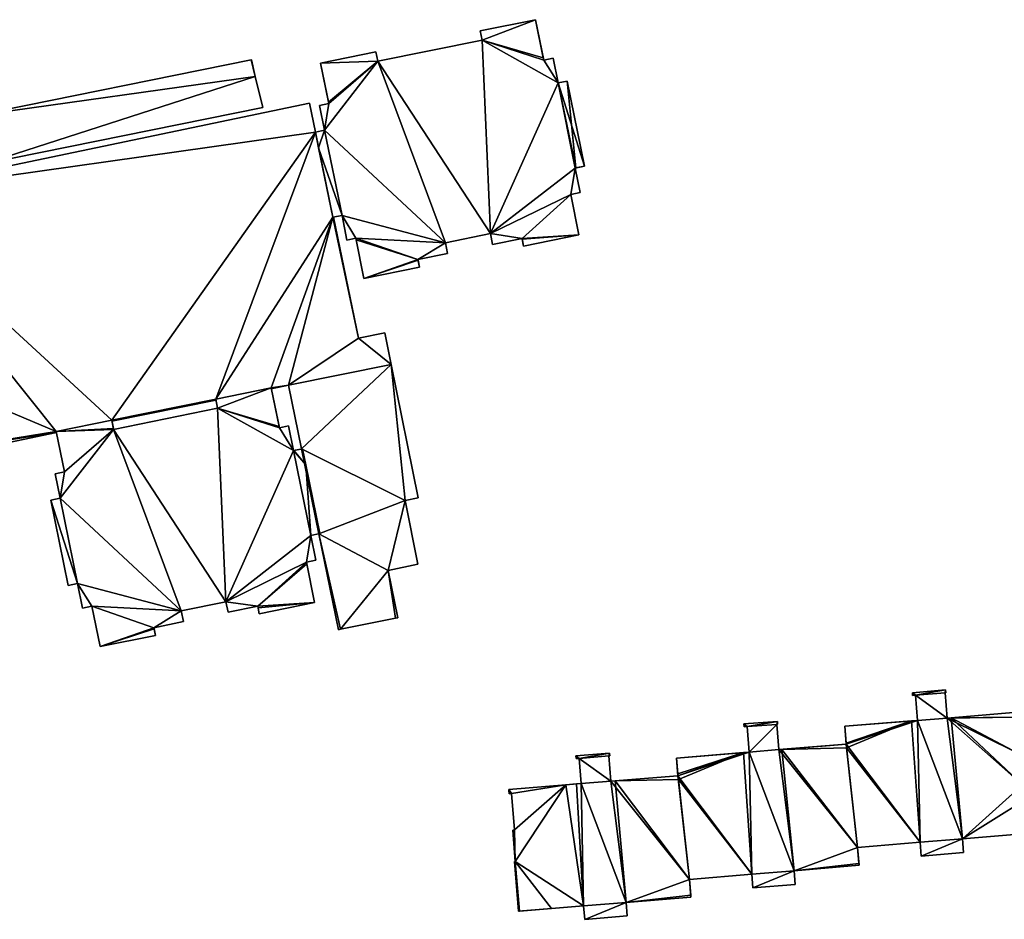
# Model space of a CAD drawing. Header units: inches. Extents: x 2560404 to 2560853, y 1205409 to 1205682.
# Tile 5 of 15: x 2560558 to 2560663, y 1205586 to 1205682. Entities that reach past the tile are written whole.
import ezdxf

# ---------------------------------------------------------------- set-up
doc = ezdxf.new("R2010")
doc.units = ezdxf.units.IN
doc.header["$MEASUREMENT"] = 0
for name, color, linetype in [('bati3d_lod1_hmax_bat', 10, 'Continuous'), ('bati3d_lod1_hmax_pt_bat', 10, 'Continuous'), ('bati3d_lod1_hmax_sout', 10, 'Continuous')]:
    doc.layers.add(name, color=color, linetype=linetype)

msp = doc.modelspace()

# ---------------------------------------------------------------- meshes
at = {"layer": 'bati3d_lod1_hmax_bat', "color": 22, "true_color": 0xdb4436}
mesh = msp.add_polyface(dxfattribs=at)
corners = [(2560590.08, 1205677.44, 637.72), (2560596.03, 1205678.65, 637.72), (2560596.23, 1205677.67, 637.72), (2560590.97, 1205673.13, 637.72), (2560590.53, 1205670.28, 637.72), (2560589.98, 1205672.92, 637.72), (2560589.88, 1205668.4, 637.72), (2560589.54, 1205670.07, 637.72), (2560591.42, 1205660.96, 637.72), (2560592.4, 1205661.14, 637.72), (2560615.54, 1205675.33, 637.72), (2560616.52, 1205675.53, 637.72), (2560618.37, 1205666.42, 637.72), (2560607.2, 1205680.91, 637.72), (2560613.13, 1205682.11, 637.72), (2560607.4, 1205679.93, 637.72), (2560614.01, 1205677.78, 637.72), (2560615.01, 1205677.98, 637.72), (2560593.88, 1205658.71, 637.72), (2560592.9, 1205658.51, 637.72), (2560600.53, 1205656.42, 637.72), (2560594.75, 1205654.39, 637.72), (2560611.69, 1205658.68, 637.72), (2560617.78, 1205659.06, 637.72), (2560611.85, 1205657.86, 637.72), (2560608.29, 1205659.2, 637.72), (2560600.69, 1205655.61, 637.72), (2560616.91, 1205663.39, 637.72), (2560617.38, 1205666.22, 637.72), (2560617.91, 1205663.59, 637.72), (2560603.48, 1205658.23, 637.72), (2560603.71, 1205657.07, 637.72), (2560608.52, 1205658.04, 637.72), (2560589.54, 1205670.07, 660.85), (2560590.53, 1205670.28, 660.85), (2560589.88, 1205668.4, 660.85), (2560591.42, 1205660.96, 660.85), (2560592.4, 1205661.14, 660.85), (2560592.9, 1205658.51, 660.85), (2560593.88, 1205658.71, 660.85), (2560594.75, 1205654.39, 660.85), (2560600.69, 1205655.61, 660.85), (2560600.53, 1205656.42, 660.85), (2560603.71, 1205657.07, 660.85), (2560603.48, 1205658.23, 660.85), (2560608.29, 1205659.2, 660.85), (2560608.52, 1205658.04, 660.85), (2560611.69, 1205658.68, 660.85), (2560611.85, 1205657.86, 660.85), (2560617.78, 1205659.06, 660.85), (2560616.91, 1205663.39, 660.85), (2560617.91, 1205663.59, 660.85), (2560617.38, 1205666.22, 660.85), (2560618.37, 1205666.42, 660.85), (2560616.52, 1205675.53, 660.85), (2560615.54, 1205675.33, 660.85), (2560615.01, 1205677.98, 660.85), (2560614.01, 1205677.78, 660.85), (2560613.13, 1205682.11, 660.85), (2560607.2, 1205680.91, 660.85), (2560607.4, 1205679.93, 660.85), (2560596.23, 1205677.67, 660.85), (2560596.03, 1205678.65, 660.85), (2560590.08, 1205677.44, 660.85), (2560590.97, 1205673.13, 660.85), (2560589.98, 1205672.92, 660.85)]
mesh.append_faces([[corners[k] for k in face] for face in [(37, 44, 34), (34, 44, 61), (45, 47, 50), (45, 50, 52), (45, 52, 55), (60, 45, 55), (57, 60, 55), (37, 39, 44), (44, 39, 42), (34, 61, 64), (35, 37, 34), (61, 44, 45), (46, 47, 45), (44, 42, 43), (50, 47, 49), (50, 51, 52), (55, 52, 53), (45, 60, 61), (40, 41, 42), (55, 56, 57), (58, 60, 57), (38, 39, 37), (42, 39, 40), (48, 49, 47), (55, 53, 54), (59, 60, 58), (63, 61, 62), (34, 64, 65), (64, 61, 63), (34, 33, 35), (36, 37, 35), (5, 4, 34), (5, 34, 65), (3, 5, 65), (3, 65, 64), (0, 3, 64), (0, 64, 63), (1, 0, 63), (1, 63, 62), (2, 1, 62), (2, 62, 61), (15, 2, 61), (15, 61, 60), (13, 15, 60), (13, 60, 59), (14, 13, 59), (14, 59, 58), (16, 14, 58), (16, 58, 57), (17, 16, 57), (17, 57, 56), (10, 17, 56), (10, 56, 55), (11, 10, 55), (11, 55, 54), (12, 11, 54), (12, 54, 53), (28, 12, 53), (28, 53, 52), (29, 28, 52), (29, 52, 51), (27, 29, 51), (27, 51, 50), (23, 27, 50), (23, 50, 49), (24, 23, 49), (24, 49, 48), (22, 24, 48), (22, 48, 47), (32, 22, 47), (32, 47, 46), (25, 32, 46), (25, 46, 45), (30, 25, 45), (30, 45, 44), (31, 30, 44), (31, 44, 43), (20, 31, 43), (20, 43, 42), (26, 20, 42), (26, 42, 41), (21, 26, 41), (21, 41, 40), (18, 21, 40), (18, 40, 39), (19, 18, 39), (19, 39, 38), (9, 19, 38), (9, 38, 37), (8, 9, 37), (8, 37, 36), (6, 8, 36), (6, 36, 35), (7, 6, 35), (7, 35, 33), (4, 7, 33), (4, 33, 34), (30, 9, 4), (2, 30, 4), (28, 25, 10), (28, 27, 25), (27, 22, 25), (25, 15, 10), (30, 20, 18), (30, 18, 9), (15, 16, 10), (4, 9, 6), (3, 2, 4), (2, 25, 30), (22, 32, 25), (30, 31, 20), (28, 10, 12), (28, 29, 27), (23, 22, 27), (20, 26, 21), (2, 15, 25), (22, 23, 24), (20, 21, 18), (18, 19, 9), (15, 14, 16), (16, 17, 10), (13, 14, 15), (10, 11, 12), (8, 6, 9), (4, 6, 7), (4, 5, 3), (0, 2, 3), (0, 1, 2)]])
mesh = msp.add_polyface(dxfattribs=at)
corners = [(2560590.03, 1205627.07, 631.12), (2560589.04, 1205626.87, 631.12), (2560588.52, 1205634.45, 631.12), (2560589.58, 1205624.22, 631.12), (2560588.58, 1205624.01, 631.12), (2560583.37, 1205619.3, 631.12), (2560589.46, 1205619.7, 631.12), (2560588.17, 1205636.17, 631.12), (2560587.19, 1205635.97, 631.12), (2560583.53, 1205618.49, 631.12), (2560566.47, 1205614.97, 631.12), (2560572.23, 1205617, 631.12), (2560572.4, 1205616.18, 631.12), (2560584.8, 1205642.69, 631.12), (2560579.06, 1205640.5, 631.12), (2560578.86, 1205641.49, 631.12), (2560575.16, 1205618.8, 631.12), (2560575.4, 1205617.65, 631.12), (2560561.21, 1205630.66, 631.12), (2560564.05, 1205621.72, 631.12), (2560563.06, 1205621.52, 631.12), (2560586.65, 1205638.61, 631.12), (2560585.68, 1205638.41, 631.12), (2560579.96, 1205619.78, 631.12), (2560580.19, 1205618.65, 631.12), (2560565.58, 1205619.29, 631.12), (2560564.59, 1205619.09, 631.12), (2560561.77, 1205638.01, 631.12), (2560567.72, 1205639.21, 631.12), (2560567.92, 1205638.23, 631.12), (2560561.65, 1205633.49, 631.12), (2560562.65, 1205633.69, 631.12), (2560562.19, 1205630.87, 631.12), (2560580.19, 1205618.65, 654.25), (2560579.96, 1205619.78, 654.25), (2560583.37, 1205619.3, 654.25), (2560583.53, 1205618.49, 654.25), (2560589.46, 1205619.7, 654.25), (2560588.58, 1205624.01, 654.25), (2560589.58, 1205624.22, 654.25), (2560589.04, 1205626.87, 654.25), (2560590.03, 1205627.07, 654.25), (2560588.52, 1205634.45, 654.25), (2560588.17, 1205636.17, 654.25), (2560587.19, 1205635.97, 654.25), (2560586.65, 1205638.61, 654.25), (2560585.68, 1205638.41, 654.25), (2560584.8, 1205642.69, 654.25), (2560578.86, 1205641.49, 654.25), (2560579.06, 1205640.5, 654.25), (2560567.92, 1205638.23, 654.25), (2560567.72, 1205639.21, 654.25), (2560561.77, 1205638.01, 654.25), (2560562.65, 1205633.69, 654.25), (2560561.65, 1205633.49, 654.25), (2560562.19, 1205630.87, 654.25), (2560561.21, 1205630.66, 654.25), (2560563.06, 1205621.52, 654.25), (2560564.05, 1205621.72, 654.25), (2560564.59, 1205619.09, 654.25), (2560565.58, 1205619.29, 654.25), (2560566.47, 1205614.97, 654.25), (2560572.4, 1205616.18, 654.25), (2560572.23, 1205617, 654.25), (2560575.4, 1205617.65, 654.25), (2560575.16, 1205618.8, 654.25)]
mesh.append_faces([[corners[k] for k in face] for face in [(40, 44, 34), (44, 49, 34), (55, 50, 53), (58, 65, 55), (44, 46, 49), (55, 65, 50), (60, 65, 58), (60, 63, 65), (35, 38, 34), (38, 40, 34), (40, 42, 44), (49, 50, 34), (51, 52, 50), (52, 53, 50), (55, 53, 54), (58, 55, 56), (44, 45, 46), (49, 46, 47), (65, 34, 50), (49, 47, 48), (61, 63, 60), (60, 58, 59), (34, 33, 35), (58, 56, 57), (63, 64, 65), (37, 38, 35), (39, 40, 38), (42, 43, 44), (41, 42, 40), (62, 63, 61), (36, 37, 35), (16, 23, 34), (16, 34, 65), (17, 16, 65), (17, 65, 64), (11, 17, 64), (11, 64, 63), (12, 11, 63), (12, 63, 62), (10, 12, 62), (10, 62, 61), (25, 10, 61), (25, 61, 60), (26, 25, 60), (26, 60, 59), (19, 26, 59), (19, 59, 58), (20, 19, 58), (20, 58, 57), (18, 20, 57), (18, 57, 56), (32, 18, 56), (32, 56, 55), (30, 32, 55), (30, 55, 54), (31, 30, 54), (31, 54, 53), (27, 31, 53), (27, 53, 52), (28, 27, 52), (28, 52, 51), (29, 28, 51), (29, 51, 50), (14, 29, 50), (14, 50, 49), (15, 14, 49), (15, 49, 48), (13, 15, 48), (13, 48, 47), (22, 13, 47), (22, 47, 46), (21, 22, 46), (21, 46, 45), (8, 21, 45), (8, 45, 44), (7, 8, 44), (7, 44, 43), (2, 7, 43), (2, 43, 42), (0, 2, 42), (0, 42, 41), (1, 0, 41), (1, 41, 40), (3, 1, 40), (3, 40, 39), (4, 3, 39), (4, 39, 38), (6, 4, 38), (6, 38, 37), (9, 6, 37), (9, 37, 36), (5, 9, 36), (5, 36, 35), (24, 5, 35), (24, 35, 33), (23, 24, 33), (23, 33, 34), (1, 23, 8), (8, 23, 14), (19, 32, 16), (32, 31, 29), (32, 29, 16), (19, 16, 25), (22, 8, 14), (25, 16, 11), (23, 4, 5), (4, 23, 1), (2, 1, 8), (14, 23, 29), (19, 18, 32), (29, 31, 27), (30, 31, 32), (29, 23, 16), (27, 28, 29), (10, 25, 11), (19, 25, 26), (23, 5, 24), (13, 22, 14), (21, 8, 22), (18, 19, 20), (11, 16, 17), (13, 14, 15), (10, 11, 12), (9, 5, 6), (7, 2, 8), (5, 4, 6), (3, 4, 1), (0, 1, 2)]])
mesh = msp.add_polyface(dxfattribs=at)
corners = [(2560665.52, 1205598.54, 622.46), (2560665.82, 1205594.96, 622.46), (2560665.72, 1205594.95, 622.46), (2560658.99, 1205592.91, 622.46), (2560654.45, 1205592.54, 622.46), (2560658.87, 1205594.39, 622.46), (2560665.67, 1205598.55, 622.46), (2560666.67, 1205598.43, 622.46), (2560665.68, 1205598.35, 622.46), (2560666.54, 1205599.97, 622.46), (2560646.46, 1205604.13, 622.46), (2560654.33, 1205594.02, 622.46), (2560647.63, 1205593.46, 622.46), (2560665.42, 1205599.69, 622.46), (2560664.52, 1205607.43, 622.46), (2560664.73, 1205607.94, 622.46), (2560664.76, 1205607.61, 622.46), (2560646.41, 1205604.54, 622.46), (2560653.42, 1205607.02, 622.46), (2560664.77, 1205607.46, 622.46), (2560657.05, 1205610.33, 622.46), (2560657.08, 1205610.03, 622.46), (2560657, 1205610.03, 622.46), (2560653.84, 1205609.77, 622.46), (2560653.5, 1205610.04, 622.46), (2560646.4, 1205604.64, 622.46), (2560657.64, 1205607.36, 622.46), (2560646.25, 1205606.44, 622.46), (2560657.22, 1205607.33, 622.46), (2560653.53, 1205609.74, 622.46), (2560664.86, 1205603.52, 622.46), (2560665.04, 1205603.53, 622.46), (2560665.28, 1205600.18, 622.46), (2560665.57, 1205599.7, 622.46), (2560665.56, 1205599.9, 622.46), (2560665.38, 1205600.19, 622.46), (2560654.06, 1205607.07, 622.46), (2560658.99, 1205592.91, 643.9), (2560654.45, 1205592.54, 643.9), (2560658.87, 1205594.39, 643.9), (2560665.72, 1205594.95, 643.9), (2560665.82, 1205594.96, 643.9), (2560665.52, 1205598.54, 643.9), (2560665.67, 1205598.55, 643.9), (2560665.68, 1205598.35, 643.9), (2560666.67, 1205598.43, 643.9), (2560666.54, 1205599.97, 643.9), (2560665.56, 1205599.9, 643.9), (2560665.57, 1205599.7, 643.9), (2560665.42, 1205599.69, 643.9), (2560665.38, 1205600.19, 643.9), (2560665.28, 1205600.18, 643.9), (2560665.04, 1205603.53, 643.9), (2560664.86, 1205603.52, 643.9), (2560664.52, 1205607.43, 643.9), (2560664.77, 1205607.46, 643.9), (2560664.76, 1205607.61, 643.9), (2560664.73, 1205607.94, 643.9), (2560657.64, 1205607.36, 643.9), (2560657.22, 1205607.33, 643.9), (2560657, 1205610.03, 643.9), (2560657.08, 1205610.03, 643.9), (2560657.05, 1205610.33, 643.9), (2560653.5, 1205610.04, 643.9), (2560653.53, 1205609.74, 643.9), (2560653.84, 1205609.77, 643.9), (2560654.06, 1205607.07, 643.9), (2560653.42, 1205607.02, 643.9), (2560646.25, 1205606.44, 643.9), (2560646.4, 1205604.64, 643.9), (2560646.41, 1205604.54, 643.9), (2560646.46, 1205604.13, 643.9), (2560647.63, 1205593.46, 643.9), (2560654.33, 1205594.02, 643.9)]
mesh.append_faces([[corners[k] for k in face] for face in [(58, 51, 53), (39, 51, 58), (39, 59, 66), (65, 60, 62), (51, 42, 49), (39, 42, 51), (43, 46, 48), (67, 71, 73), (39, 66, 73), (49, 43, 48), (48, 46, 47), (51, 49, 50), (53, 51, 52), (58, 53, 54), (59, 60, 65), (59, 65, 66), (39, 58, 59), (73, 66, 67), (54, 57, 58), (55, 56, 54), (61, 62, 60), (62, 63, 65), (64, 65, 63), (49, 42, 43), (56, 57, 54), (67, 68, 69), (40, 42, 39), (44, 45, 43), (45, 46, 43), (67, 69, 70), (41, 42, 40), (67, 70, 71), (73, 71, 72), (39, 73, 38), (38, 37, 39), (11, 4, 38), (11, 38, 73), (12, 11, 73), (12, 73, 72), (10, 12, 71), (12, 72, 71), (17, 10, 71), (17, 71, 70), (25, 17, 69), (17, 70, 69), (27, 25, 69), (27, 69, 68), (18, 27, 67), (27, 68, 67), (36, 18, 67), (36, 67, 66), (23, 36, 66), (23, 66, 65), (29, 23, 65), (29, 65, 64), (24, 29, 64), (24, 64, 63), (20, 24, 63), (20, 63, 62), (21, 20, 62), (21, 62, 61), (22, 21, 61), (22, 61, 60), (28, 22, 60), (28, 60, 59), (26, 28, 58), (28, 59, 58), (15, 26, 58), (15, 58, 57), (16, 15, 57), (16, 57, 56), (19, 16, 56), (19, 56, 55), (14, 19, 55), (14, 55, 54), (30, 14, 54), (30, 54, 53), (31, 30, 53), (31, 53, 52), (32, 31, 52), (32, 52, 51), (35, 32, 51), (35, 51, 50), (13, 35, 50), (13, 50, 49), (33, 13, 49), (33, 49, 48), (34, 33, 48), (34, 48, 47), (9, 34, 47), (9, 47, 46), (7, 9, 46), (7, 46, 45), (8, 7, 45), (8, 45, 44), (6, 8, 44), (6, 44, 43), (0, 6, 43), (0, 43, 42), (1, 0, 42), (1, 42, 41), (2, 1, 41), (2, 41, 40), (5, 2, 40), (5, 40, 39), (3, 5, 39), (3, 39, 37), (4, 3, 37), (4, 37, 38), (26, 30, 32), (36, 28, 5), (26, 32, 5), (22, 23, 20), (32, 13, 0), (36, 5, 11), (18, 11, 10), (6, 33, 9), (32, 0, 5), (36, 23, 28), (13, 33, 6), (36, 11, 18), (28, 23, 22), (35, 13, 32), (9, 33, 34), (31, 32, 30), (26, 14, 30), (24, 23, 29), (28, 26, 5), (27, 18, 25), (26, 15, 14), (17, 25, 18), (20, 23, 24), (20, 21, 22), (14, 16, 19), (17, 18, 10), (14, 15, 16), (13, 6, 0), (5, 4, 11), (10, 11, 12), (9, 7, 6), (6, 7, 8), (0, 2, 5), (3, 4, 5), (0, 1, 2)]])
mesh = msp.add_polyface(dxfattribs=at)
corners = [(2560647.63, 1205593.46, 622.44), (2560647.78, 1205591.74, 622.44), (2560640.84, 1205590.98, 622.44), (2560647.79, 1205591.56, 622.44), (2560639.51, 1205603.97, 622.44), (2560646.46, 1205604.13, 622.44), (2560646.41, 1205604.54, 622.44), (2560638.98, 1205606.65, 622.44), (2560639.04, 1205606.96, 622.44), (2560639.06, 1205606.66, 622.44), (2560635.79, 1205606.41, 622.44), (2560635.46, 1205606.69, 622.44), (2560636.42, 1205589.14, 622.44), (2560640.96, 1205589.51, 622.44), (2560639.2, 1205603.94, 622.44), (2560635.48, 1205606.39, 622.44), (2560628.37, 1205601.36, 622.44), (2560628.23, 1205603.03, 622.44), (2560635.4, 1205603.63, 622.44), (2560636.3, 1205590.6, 622.44), (2560628.43, 1205600.76, 622.44), (2560629.63, 1205590.05, 622.44), (2560636.01, 1205603.68, 622.44), (2560628.39, 1205601.14, 622.44), (2560647.78, 1205591.74, 641.35), (2560647.79, 1205591.56, 641.35), (2560647.63, 1205593.46, 641.35), (2560646.46, 1205604.13, 641.35), (2560646.41, 1205604.54, 641.35), (2560639.51, 1205603.97, 641.35), (2560639.2, 1205603.94, 641.35), (2560638.98, 1205606.65, 641.35), (2560639.06, 1205606.66, 641.35), (2560639.04, 1205606.96, 641.35), (2560635.46, 1205606.69, 641.35), (2560635.48, 1205606.39, 641.35), (2560635.79, 1205606.41, 641.35), (2560636.01, 1205603.68, 641.35), (2560635.4, 1205603.63, 641.35), (2560628.23, 1205603.03, 641.35), (2560628.37, 1205601.36, 641.35), (2560628.39, 1205601.14, 641.35), (2560628.43, 1205600.76, 641.35), (2560629.63, 1205590.05, 641.35), (2560636.3, 1205590.6, 641.35), (2560636.42, 1205589.14, 641.35), (2560640.96, 1205589.51, 641.35), (2560640.84, 1205590.98, 641.35)]
mesh.append_faces([[corners[k] for k in face] for face in [(37, 47, 30), (31, 33, 36), (26, 29, 47), (42, 44, 38), (44, 47, 37), (31, 37, 30), (31, 36, 37), (47, 29, 30), (44, 37, 38), (33, 31, 32), (34, 36, 33), (34, 35, 36), (27, 29, 26), (28, 29, 27), (39, 40, 38), (26, 47, 24), (38, 40, 41), (38, 41, 42), (47, 25, 24), (43, 44, 42), (45, 47, 44), (45, 46, 47), (2, 3, 25), (2, 25, 47), (13, 2, 47), (13, 47, 46), (12, 13, 46), (12, 46, 45), (19, 12, 45), (19, 45, 44), (21, 19, 44), (21, 44, 43), (20, 21, 43), (20, 43, 42), (23, 20, 41), (20, 42, 41), (16, 23, 41), (16, 41, 40), (17, 16, 39), (16, 40, 39), (18, 17, 39), (18, 39, 38), (22, 18, 37), (18, 38, 37), (10, 22, 37), (10, 37, 36), (15, 10, 36), (15, 36, 35), (11, 15, 35), (11, 35, 34), (8, 11, 34), (8, 34, 33), (9, 8, 33), (9, 33, 32), (7, 9, 32), (7, 32, 31), (14, 7, 31), (14, 31, 30), (4, 14, 30), (4, 30, 29), (6, 4, 28), (4, 29, 28), (5, 6, 28), (5, 28, 27), (0, 5, 26), (5, 27, 26), (1, 0, 26), (1, 26, 24), (3, 1, 25), (1, 24, 25), (20, 18, 19), (19, 22, 2), (22, 14, 2), (10, 8, 7), (4, 0, 2), (10, 7, 22), (19, 18, 22), (20, 23, 18), (23, 16, 18), (22, 7, 14), (20, 19, 21), (19, 2, 12), (16, 17, 18), (11, 10, 15), (14, 4, 2), (12, 2, 13), (8, 10, 11), (7, 8, 9), (5, 4, 6), (4, 5, 0), (1, 3, 2), (0, 1, 2)]])
mesh = msp.add_polyface(dxfattribs=at)
corners = [(2560621.04, 1205603.57, 622.42), (2560617.8, 1205603.01, 622.42), (2560617.46, 1205603.28, 622.42), (2560616.37, 1205600.17, 622.42), (2560610.55, 1205599.24, 622.42), (2560610.25, 1205599.68, 622.42), (2560628.43, 1205600.76, 622.42), (2560621.65, 1205600.6, 622.42), (2560628.39, 1205601.14, 622.42), (2560621.07, 1205603.28, 622.42), (2560620.99, 1205603.27, 622.42), (2560610.26, 1205599.55, 622.42), (2560610.29, 1205599.22, 622.42), (2560617.49, 1205602.98, 622.42), (2560629.63, 1205590.05, 622.42), (2560610.88, 1205591.96, 622.42), (2560611.41, 1205586.64, 622.42), (2560611.32, 1205586.63, 622.42), (2560617.53, 1205600.27, 622.42), (2560618.28, 1205587.2, 622.42), (2560621.2, 1205600.56, 622.42), (2560622.82, 1205587.58, 622.42), (2560610.96, 1205591.97, 622.42), (2560610.68, 1205595.33, 622.42), (2560610.86, 1205595.35, 622.42), (2560618.01, 1205600.31, 622.42), (2560629.76, 1205588.35, 622.42), (2560629.78, 1205588.15, 622.42), (2560618.4, 1205585.77, 622.42), (2560622.94, 1205586.14, 622.42), (2560614.84, 1205586.92, 622.42), (2560620.99, 1205603.27, 641.35), (2560621.2, 1205600.56, 641.35), (2560621.07, 1205603.28, 641.35), (2560621.04, 1205603.57, 641.35), (2560617.46, 1205603.28, 641.35), (2560617.49, 1205602.98, 641.35), (2560617.8, 1205603.01, 641.35), (2560618.01, 1205600.31, 641.35), (2560617.53, 1205600.27, 641.35), (2560616.37, 1205600.17, 641.35), (2560610.25, 1205599.68, 641.35), (2560610.26, 1205599.55, 641.35), (2560610.29, 1205599.22, 641.35), (2560610.55, 1205599.24, 641.35), (2560610.86, 1205595.35, 641.35), (2560610.68, 1205595.33, 641.35), (2560610.96, 1205591.97, 641.35), (2560610.88, 1205591.96, 641.35), (2560611.32, 1205586.63, 641.35), (2560611.41, 1205586.64, 641.35), (2560614.84, 1205586.92, 641.35), (2560618.28, 1205587.2, 641.35), (2560618.4, 1205585.77, 641.35), (2560622.94, 1205586.14, 641.35), (2560622.82, 1205587.58, 641.35), (2560629.78, 1205588.15, 641.35), (2560629.76, 1205588.35, 641.35), (2560629.63, 1205590.05, 641.35), (2560628.43, 1205600.76, 641.35), (2560628.39, 1205601.14, 641.35), (2560621.65, 1205600.6, 641.35)]
mesh.append_faces([[corners[k] for k in face] for face in [(47, 40, 45), (52, 55, 38), (52, 40, 47), (32, 38, 55), (34, 37, 31), (61, 55, 58), (45, 40, 44), (38, 32, 37), (53, 55, 52), (52, 47, 51), (48, 50, 47), (47, 45, 46), (39, 52, 38), (50, 51, 47), (39, 40, 52), (49, 50, 48), (44, 42, 43), (44, 41, 42), (36, 37, 35), (37, 32, 31), (40, 41, 44), (32, 55, 61), (53, 54, 55), (57, 55, 56), (58, 55, 57), (35, 37, 34), (34, 31, 33), (61, 58, 59), (61, 59, 60), (7, 20, 32), (7, 32, 61), (8, 7, 61), (8, 61, 60), (6, 8, 60), (6, 60, 59), (14, 6, 59), (14, 59, 58), (26, 14, 58), (26, 58, 57), (27, 26, 57), (27, 57, 56), (21, 27, 56), (21, 56, 55), (29, 21, 55), (29, 55, 54), (28, 29, 54), (28, 54, 53), (19, 28, 53), (19, 53, 52), (30, 19, 52), (30, 52, 51), (16, 30, 51), (16, 51, 50), (17, 16, 50), (17, 50, 49), (15, 17, 49), (15, 49, 48), (22, 15, 48), (22, 48, 47), (23, 22, 47), (23, 47, 46), (24, 23, 46), (24, 46, 45), (4, 24, 45), (4, 45, 44), (12, 4, 44), (12, 44, 43), (11, 12, 43), (11, 43, 42), (5, 11, 42), (5, 42, 41), (3, 5, 41), (3, 41, 40), (18, 3, 40), (18, 40, 39), (25, 18, 39), (25, 39, 38), (1, 25, 38), (1, 38, 37), (13, 1, 37), (13, 37, 36), (2, 13, 36), (2, 36, 35), (0, 2, 35), (0, 35, 34), (9, 0, 34), (9, 34, 33), (10, 9, 33), (10, 33, 31), (20, 10, 31), (20, 31, 32), (25, 21, 19), (24, 3, 22), (20, 21, 25), (3, 19, 22), (21, 7, 14), (0, 10, 1), (22, 19, 30), (19, 21, 28), (16, 22, 30), (20, 25, 1), (3, 24, 4), (28, 21, 29), (10, 20, 1), (21, 14, 26), (21, 26, 27), (25, 19, 18), (23, 24, 22), (15, 22, 16), (20, 7, 21), (18, 19, 3), (15, 16, 17), (14, 7, 6), (1, 13, 2), (5, 4, 11), (11, 4, 12), (0, 9, 10), (6, 7, 8), (3, 4, 5), (0, 1, 2)]])
at = {"layer": 'bati3d_lod1_hmax_pt_bat', "color": 22, "true_color": 0xdb4436}
mesh = msp.add_polyface(dxfattribs=at)
corners = [(2560590.08, 1205677.44, 637.72), (2560596.03, 1205678.65, 637.72), (2560596.23, 1205677.67, 637.72), (2560590.94, 1205673.27, 637.72), (2560590.53, 1205670.28, 637.72), (2560589.88, 1205668.4, 637.72), (2560589.54, 1205670.07, 637.72), (2560589.98, 1205672.92, 637.72), (2560590.97, 1205673.13, 637.72), (2560591.42, 1205660.96, 637.72), (2560592.4, 1205661.14, 637.72), (2560617.46, 1205666.24, 637.72), (2560616.52, 1205675.53, 637.72), (2560618.37, 1205666.42, 637.72), (2560607.2, 1205680.91, 637.72), (2560613.13, 1205682.11, 637.72), (2560607.4, 1205679.93, 637.72), (2560615.54, 1205675.33, 637.72), (2560614.01, 1205677.78, 637.72), (2560615.01, 1205677.98, 637.72), (2560613.96, 1205678.02, 637.72), (2560593.88, 1205658.71, 637.72), (2560592.9, 1205658.51, 637.72), (2560600.53, 1205656.42, 637.72), (2560594.75, 1205654.39, 637.72), (2560593.92, 1205658.52, 637.72), (2560611.7, 1205658.62, 637.72), (2560617.78, 1205659.06, 637.72), (2560611.85, 1205657.86, 637.72), (2560608.29, 1205659.2, 637.72), (2560600.55, 1205656.34, 637.72), (2560600.69, 1205655.61, 637.72), (2560616.91, 1205663.39, 637.72), (2560611.69, 1205658.68, 637.72), (2560617.38, 1205666.22, 637.72), (2560617.91, 1205663.59, 637.72), (2560603.48, 1205658.23, 637.72), (2560603.71, 1205657.07, 637.72), (2560608.52, 1205658.04, 637.72), (2560589.54, 1205670.07, 660.85), (2560590.53, 1205670.28, 660.85), (2560589.88, 1205668.4, 660.85), (2560591.42, 1205660.96, 660.85), (2560592.4, 1205661.14, 660.85), (2560592.9, 1205658.51, 660.85), (2560593.88, 1205658.71, 660.85), (2560593.92, 1205658.52, 660.85), (2560594.75, 1205654.39, 660.85), (2560600.69, 1205655.61, 660.85), (2560600.55, 1205656.34, 660.85), (2560600.53, 1205656.42, 660.85), (2560603.71, 1205657.07, 660.85), (2560603.48, 1205658.23, 660.85), (2560608.29, 1205659.2, 660.85), (2560608.52, 1205658.04, 660.85), (2560611.69, 1205658.68, 660.85), (2560611.7, 1205658.62, 660.85), (2560611.85, 1205657.86, 660.85), (2560617.78, 1205659.06, 660.85), (2560616.91, 1205663.39, 660.85), (2560617.91, 1205663.59, 660.85), (2560617.38, 1205666.22, 660.85), (2560617.46, 1205666.24, 660.85), (2560618.37, 1205666.42, 660.85), (2560616.52, 1205675.53, 660.85), (2560615.54, 1205675.33, 660.85), (2560615.01, 1205677.98, 660.85), (2560614.01, 1205677.78, 660.85), (2560613.96, 1205678.02, 660.85), (2560613.13, 1205682.11, 660.85), (2560607.2, 1205680.91, 660.85), (2560607.4, 1205679.93, 660.85), (2560596.23, 1205677.67, 660.85), (2560596.03, 1205678.65, 660.85), (2560590.08, 1205677.44, 660.85), (2560590.94, 1205673.27, 660.85), (2560590.97, 1205673.13, 660.85), (2560589.98, 1205672.92, 660.85)]
mesh.append_faces([[corners[k] for k in face] for face in [(43, 52, 40), (40, 52, 72), (53, 61, 65), (53, 55, 59), (53, 59, 61), (71, 53, 65), (52, 45, 50), (67, 71, 65), (43, 45, 52), (40, 72, 76), (41, 43, 40), (72, 52, 53), (56, 58, 55), (50, 47, 49), (52, 50, 51), (54, 55, 53), (65, 61, 62), (59, 55, 58), (59, 60, 61), (68, 71, 67), (53, 71, 72), (50, 45, 46), (47, 48, 49), (65, 62, 64), (65, 66, 67), (69, 71, 68), (44, 45, 43), (47, 50, 46), (57, 58, 56), (62, 63, 64), (70, 71, 69), (76, 72, 75), (74, 72, 73), (40, 76, 77), (75, 72, 74), (40, 39, 41), (42, 43, 41), (7, 4, 40), (7, 40, 77), (8, 7, 77), (8, 77, 76), (3, 8, 76), (3, 76, 75), (0, 3, 75), (0, 75, 74), (1, 0, 74), (1, 74, 73), (2, 1, 73), (2, 73, 72), (16, 2, 72), (16, 72, 71), (14, 16, 71), (14, 71, 70), (15, 14, 70), (15, 70, 69), (20, 15, 69), (20, 69, 68), (18, 20, 68), (18, 68, 67), (19, 18, 67), (19, 67, 66), (17, 19, 66), (17, 66, 65), (12, 17, 65), (12, 65, 64), (13, 12, 64), (13, 64, 63), (11, 13, 63), (11, 63, 62), (34, 11, 62), (34, 62, 61), (35, 34, 61), (35, 61, 60), (32, 35, 60), (32, 60, 59), (27, 32, 59), (27, 59, 58), (28, 27, 58), (28, 58, 57), (26, 28, 57), (26, 57, 56), (33, 26, 56), (33, 56, 55), (38, 33, 55), (38, 55, 54), (29, 38, 54), (29, 54, 53), (36, 29, 53), (36, 53, 52), (37, 36, 52), (37, 52, 51), (23, 37, 51), (23, 51, 50), (30, 23, 50), (30, 50, 49), (31, 30, 49), (31, 49, 48), (24, 31, 48), (24, 48, 47), (25, 24, 47), (25, 47, 46), (21, 25, 46), (21, 46, 45), (22, 21, 45), (22, 45, 44), (10, 22, 44), (10, 44, 43), (9, 10, 43), (9, 43, 42), (5, 9, 42), (5, 42, 41), (6, 5, 41), (6, 41, 39), (4, 6, 39), (4, 39, 40), (36, 10, 4), (2, 36, 4), (34, 29, 17), (34, 32, 29), (32, 33, 29), (36, 23, 21), (29, 16, 17), (36, 21, 10), (16, 18, 17), (8, 2, 4), (4, 10, 5), (27, 26, 33), (2, 29, 36), (33, 38, 29), (36, 37, 23), (23, 30, 24), (11, 34, 17), (34, 35, 32), (32, 27, 33), (30, 31, 24), (21, 23, 25), (2, 16, 29), (16, 20, 18), (26, 27, 28), (23, 24, 25), (21, 22, 10), (16, 15, 20), (18, 19, 17), (11, 17, 12), (3, 2, 8), (14, 15, 16), (11, 12, 13), (9, 5, 10), (4, 7, 8), (4, 5, 6), (3, 0, 2), (0, 1, 2)]])
mesh = msp.add_polyface(dxfattribs=at)
corners = [(2560590.03, 1205627.07, 631.12), (2560589.04, 1205626.87, 631.12), (2560588.52, 1205634.45, 631.12), (2560589.58, 1205624.22, 631.12), (2560588.58, 1205624.01, 631.12), (2560589.46, 1205619.7, 631.12), (2560583.37, 1205619.3, 631.12), (2560588.61, 1205623.85, 631.12), (2560588.17, 1205636.17, 631.12), (2560587.22, 1205635.97, 631.12), (2560583.53, 1205618.49, 631.12), (2560583.4, 1205619.14, 631.12), (2560572.4, 1205616.18, 631.12), (2560566.47, 1205614.97, 631.12), (2560572.26, 1205616.87, 631.12), (2560584.8, 1205642.69, 631.12), (2560579.06, 1205640.5, 631.12), (2560578.86, 1205641.49, 631.12), (2560561.21, 1205630.66, 631.12), (2560564.05, 1205621.72, 631.12), (2560563.06, 1205621.52, 631.12), (2560585.65, 1205638.54, 631.12), (2560572.23, 1205617, 631.12), (2560575.16, 1205618.8, 631.12), (2560575.4, 1205617.65, 631.12), (2560565.58, 1205619.29, 631.12), (2560564.59, 1205619.09, 631.12), (2560586.65, 1205638.61, 631.12), (2560587.19, 1205635.97, 631.12), (2560585.68, 1205638.41, 631.12), (2560561.77, 1205638.01, 631.12), (2560567.72, 1205639.21, 631.12), (2560567.9, 1205638.33, 631.12), (2560579.96, 1205619.78, 631.12), (2560580.19, 1205618.65, 631.12), (2560567.92, 1205638.23, 631.12), (2560561.65, 1205633.49, 631.12), (2560562.65, 1205633.69, 631.12), (2560562.19, 1205630.87, 631.12), (2560580.19, 1205618.65, 654.25), (2560579.96, 1205619.78, 654.25), (2560583.37, 1205619.3, 654.25), (2560583.4, 1205619.14, 654.25), (2560583.53, 1205618.49, 654.25), (2560589.46, 1205619.7, 654.25), (2560588.61, 1205623.85, 654.25), (2560588.58, 1205624.01, 654.25), (2560589.58, 1205624.22, 654.25), (2560589.04, 1205626.87, 654.25), (2560590.03, 1205627.07, 654.25), (2560588.52, 1205634.45, 654.25), (2560588.17, 1205636.17, 654.25), (2560587.22, 1205635.97, 654.25), (2560587.19, 1205635.97, 654.25), (2560586.65, 1205638.61, 654.25), (2560585.68, 1205638.41, 654.25), (2560585.65, 1205638.54, 654.25), (2560584.8, 1205642.69, 654.25), (2560578.86, 1205641.49, 654.25), (2560579.06, 1205640.5, 654.25), (2560567.92, 1205638.23, 654.25), (2560567.9, 1205638.33, 654.25), (2560567.72, 1205639.21, 654.25), (2560561.77, 1205638.01, 654.25), (2560562.65, 1205633.69, 654.25), (2560561.65, 1205633.49, 654.25), (2560562.19, 1205630.87, 654.25), (2560561.21, 1205630.66, 654.25), (2560563.06, 1205621.52, 654.25), (2560564.05, 1205621.72, 654.25), (2560564.59, 1205619.09, 654.25), (2560565.58, 1205619.29, 654.25), (2560566.47, 1205614.97, 654.25), (2560572.4, 1205616.18, 654.25), (2560572.26, 1205616.87, 654.25), (2560572.23, 1205617, 654.25), (2560575.4, 1205617.65, 654.25), (2560575.16, 1205618.8, 654.25)]
mesh.append_faces([[corners[k] for k in face] for face in [(48, 53, 40), (53, 59, 40), (53, 55, 59), (66, 60, 64), (69, 77, 66), (66, 77, 60), (71, 77, 69), (71, 75, 77), (41, 46, 40), (46, 48, 40), (48, 50, 53), (59, 60, 40), (61, 63, 60), (53, 50, 52), (53, 54, 55), (59, 55, 56), (62, 63, 61), (63, 64, 60), (66, 64, 65), (69, 66, 67), (59, 56, 57), (42, 44, 41), (77, 40, 60), (40, 39, 41), (59, 57, 58), (71, 72, 75), (71, 69, 70), (72, 74, 75), (75, 76, 77), (41, 45, 46), (69, 67, 68), (44, 45, 41), (47, 48, 46), (50, 51, 52), (49, 50, 48), (73, 74, 72), (43, 44, 42), (23, 33, 40), (23, 40, 77), (24, 23, 77), (24, 77, 76), (22, 24, 76), (22, 76, 75), (14, 22, 75), (14, 75, 74), (12, 14, 74), (12, 74, 73), (13, 12, 73), (13, 73, 72), (25, 13, 72), (25, 72, 71), (26, 25, 71), (26, 71, 70), (19, 26, 70), (19, 70, 69), (20, 19, 69), (20, 69, 68), (18, 20, 68), (18, 68, 67), (38, 18, 67), (38, 67, 66), (36, 38, 66), (36, 66, 65), (37, 36, 65), (37, 65, 64), (30, 37, 64), (30, 64, 63), (31, 30, 63), (31, 63, 62), (32, 31, 62), (32, 62, 61), (35, 32, 61), (35, 61, 60), (16, 35, 60), (16, 60, 59), (17, 16, 59), (17, 59, 58), (15, 17, 58), (15, 58, 57), (21, 15, 57), (21, 57, 56), (29, 21, 56), (29, 56, 55), (27, 29, 55), (27, 55, 54), (28, 27, 54), (28, 54, 53), (9, 28, 53), (9, 53, 52), (8, 9, 52), (8, 52, 51), (2, 8, 51), (2, 51, 50), (0, 2, 50), (0, 50, 49), (1, 0, 49), (1, 49, 48), (3, 1, 48), (3, 48, 47), (4, 3, 47), (4, 47, 46), (7, 4, 46), (7, 46, 45), (5, 7, 45), (5, 45, 44), (10, 5, 44), (10, 44, 43), (11, 10, 43), (11, 43, 42), (6, 11, 42), (6, 42, 41), (34, 6, 41), (34, 41, 39), (33, 34, 39), (33, 39, 40), (1, 33, 28), (28, 33, 16), (19, 38, 23), (38, 37, 35), (38, 35, 23), (29, 28, 16), (19, 23, 25), (25, 23, 22), (33, 4, 6), (4, 33, 1), (2, 1, 28), (32, 35, 30), (16, 33, 35), (19, 18, 38), (35, 37, 30), (36, 37, 38), (6, 5, 11), (35, 33, 23), (33, 6, 34), (30, 31, 32), (21, 29, 16), (9, 2, 28), (27, 28, 29), (13, 25, 22), (19, 25, 26), (13, 22, 14), (22, 23, 24), (15, 21, 16), (18, 19, 20), (15, 16, 17), (6, 4, 7), (12, 13, 14), (10, 11, 5), (8, 2, 9), (5, 6, 7), (3, 4, 1), (0, 1, 2)]])
mesh = msp.add_polyface(dxfattribs=at)
corners = [(2560657.08, 1205610.03, 622.46), (2560657, 1205610.03, 622.46), (2560657.05, 1205610.33, 622.46), (2560653.5, 1205610.04, 622.46), (2560653.84, 1205609.77, 622.46), (2560653.53, 1205609.74, 622.46), (2560657.22, 1205607.33, 622.46), (2560654.06, 1205607.07, 622.46), (2560657.08, 1205610.03, 641.35), (2560657, 1205610.03, 641.35), (2560657.05, 1205610.33, 641.35), (2560653.5, 1205610.04, 641.35), (2560653.53, 1205609.74, 641.35), (2560653.84, 1205609.77, 641.35), (2560654.06, 1205607.07, 641.35), (2560657.22, 1205607.33, 641.35)]
mesh.append_faces([[corners[k] for k in face] for face in [(13, 9, 10), (11, 13, 10), (15, 9, 13), (9, 8, 10), (12, 13, 11), (14, 15, 13), (6, 1, 9), (6, 9, 15), (7, 6, 15), (7, 15, 14), (4, 7, 14), (4, 14, 13), (5, 4, 13), (5, 13, 12), (3, 5, 12), (3, 12, 11), (2, 3, 11), (2, 11, 10), (0, 2, 10), (0, 10, 8), (1, 0, 8), (1, 8, 9), (2, 1, 4), (4, 6, 7), (4, 1, 6), (5, 3, 4), (3, 2, 4), (0, 1, 2)]])
mesh = msp.add_polyface(dxfattribs=at)
corners = [(2560665.52, 1205598.54, 622.46), (2560665.82, 1205594.96, 622.46), (2560665.72, 1205594.95, 622.46), (2560658.99, 1205592.91, 622.46), (2560654.45, 1205592.54, 622.46), (2560658.87, 1205594.39, 622.46), (2560665.67, 1205598.55, 622.46), (2560666.67, 1205598.43, 622.46), (2560665.68, 1205598.35, 622.46), (2560666.54, 1205599.97, 622.46), (2560646.41, 1205604.54, 622.46), (2560654.33, 1205594.02, 622.46), (2560647.63, 1205593.46, 622.46), (2560665.42, 1205599.69, 622.46), (2560664.52, 1205607.43, 622.46), (2560664.73, 1205607.94, 622.46), (2560664.76, 1205607.61, 622.46), (2560646.25, 1205606.44, 622.46), (2560654.06, 1205607.07, 622.46), (2560664.77, 1205607.46, 622.46), (2560657.22, 1205607.33, 622.46), (2560664.86, 1205603.52, 622.46), (2560665.04, 1205603.53, 622.46), (2560665.28, 1205600.18, 622.46), (2560665.57, 1205599.7, 622.46), (2560665.56, 1205599.9, 622.46), (2560665.38, 1205600.19, 622.46), (2560658.99, 1205592.91, 643.9), (2560654.45, 1205592.54, 643.9), (2560658.87, 1205594.39, 643.9), (2560665.72, 1205594.95, 643.9), (2560665.82, 1205594.96, 643.9), (2560665.52, 1205598.54, 643.9), (2560665.67, 1205598.55, 643.9), (2560665.68, 1205598.35, 643.9), (2560666.67, 1205598.43, 643.9), (2560666.54, 1205599.97, 643.9), (2560665.56, 1205599.9, 643.9), (2560665.57, 1205599.7, 643.9), (2560665.42, 1205599.69, 643.9), (2560665.38, 1205600.19, 643.9), (2560665.28, 1205600.18, 643.9), (2560665.04, 1205603.53, 643.9), (2560664.86, 1205603.52, 643.9), (2560664.52, 1205607.43, 643.9), (2560664.77, 1205607.46, 643.9), (2560664.76, 1205607.61, 643.9), (2560664.73, 1205607.94, 643.9), (2560657.22, 1205607.33, 643.9), (2560654.06, 1205607.07, 643.9), (2560646.25, 1205606.44, 643.9), (2560646.41, 1205604.54, 643.9), (2560647.63, 1205593.46, 643.9), (2560654.33, 1205594.02, 643.9)]
mesh.append_faces([[corners[k] for k in face] for face in [(48, 41, 43), (41, 32, 39), (29, 41, 48), (29, 32, 41), (33, 36, 38), (49, 51, 53), (29, 49, 53), (39, 33, 38), (38, 36, 37), (41, 39, 40), (43, 41, 42), (48, 43, 44), (45, 46, 44), (39, 32, 33), (46, 47, 44), (44, 47, 48), (29, 48, 49), (30, 32, 29), (34, 35, 33), (35, 36, 33), (31, 32, 30), (49, 50, 51), (53, 51, 52), (29, 53, 28), (28, 27, 29), (11, 4, 28), (11, 28, 53), (12, 11, 53), (12, 53, 52), (10, 12, 52), (10, 52, 51), (17, 10, 51), (17, 51, 50), (18, 17, 50), (18, 50, 49), (20, 18, 49), (20, 49, 48), (15, 20, 48), (15, 48, 47), (16, 15, 47), (16, 47, 46), (19, 16, 46), (19, 46, 45), (14, 19, 45), (14, 45, 44), (21, 14, 44), (21, 44, 43), (22, 21, 43), (22, 43, 42), (23, 22, 42), (23, 42, 41), (26, 23, 41), (26, 41, 40), (13, 26, 40), (13, 40, 39), (24, 13, 39), (24, 39, 38), (25, 24, 38), (25, 38, 37), (9, 25, 37), (9, 37, 36), (7, 9, 36), (7, 36, 35), (8, 7, 35), (8, 35, 34), (6, 8, 34), (6, 34, 33), (0, 6, 33), (0, 33, 32), (1, 0, 32), (1, 32, 31), (2, 1, 31), (2, 31, 30), (5, 2, 30), (5, 30, 29), (3, 5, 29), (3, 29, 27), (4, 3, 27), (4, 27, 28), (20, 21, 23), (20, 23, 5), (23, 13, 0), (18, 5, 11), (18, 11, 10), (6, 24, 9), (23, 0, 5), (13, 24, 6), (26, 13, 23), (9, 24, 25), (22, 23, 21), (20, 14, 21), (20, 5, 18), (20, 15, 14), (14, 16, 19), (17, 18, 10), (14, 15, 16), (13, 6, 0), (5, 4, 11), (10, 11, 12), (9, 7, 6), (6, 7, 8), (0, 2, 5), (3, 4, 5), (0, 1, 2)]])
mesh = msp.add_polyface(dxfattribs=at)
corners = [(2560639.06, 1205606.66, 622.44), (2560638.98, 1205606.65, 622.44), (2560639.04, 1205606.96, 622.44), (2560635.46, 1205606.69, 622.44), (2560635.79, 1205606.41, 622.44), (2560635.48, 1205606.39, 622.44), (2560639.2, 1205603.94, 622.44), (2560636.01, 1205603.68, 622.44), (2560639.06, 1205606.66, 641.35), (2560638.98, 1205606.65, 641.35), (2560639.04, 1205606.96, 641.35), (2560635.46, 1205606.69, 641.35), (2560635.48, 1205606.39, 641.35), (2560635.79, 1205606.41, 641.35), (2560636.01, 1205603.68, 641.35), (2560639.2, 1205603.94, 641.35)]
mesh.append_faces([[corners[k] for k in face] for face in [(13, 9, 10), (11, 13, 10), (9, 8, 10), (13, 14, 9), (12, 13, 11), (14, 15, 9), (6, 1, 9), (6, 9, 15), (7, 6, 15), (7, 15, 14), (4, 7, 14), (4, 14, 13), (5, 4, 13), (5, 13, 12), (3, 5, 12), (3, 12, 11), (2, 3, 11), (2, 11, 10), (0, 2, 10), (0, 10, 8), (1, 0, 8), (1, 8, 9), (2, 1, 4), (4, 1, 7), (1, 6, 7), (5, 3, 4), (3, 2, 4), (0, 1, 2)]])
mesh = msp.add_polyface(dxfattribs=at)
corners = [(2560639.2, 1205603.94, 622.44), (2560646.41, 1205604.54, 622.44), (2560647.63, 1205593.46, 622.44), (2560647.79, 1205591.56, 622.44), (2560640.84, 1205590.98, 622.44), (2560628.23, 1205603.03, 622.44), (2560636.01, 1205603.68, 622.44), (2560628.39, 1205601.14, 622.44), (2560636.42, 1205589.14, 622.44), (2560640.96, 1205589.51, 622.44), (2560636.3, 1205590.6, 622.44), (2560629.63, 1205590.05, 622.44), (2560647.63, 1205593.46, 642.21), (2560647.79, 1205591.56, 642.21), (2560646.41, 1205604.54, 642.21), (2560639.2, 1205603.94, 642.21), (2560636.01, 1205603.68, 642.21), (2560628.23, 1205603.03, 642.21), (2560628.39, 1205601.14, 642.21), (2560629.63, 1205590.05, 642.21), (2560636.3, 1205590.6, 642.21), (2560636.42, 1205589.14, 642.21), (2560640.96, 1205589.51, 642.21), (2560640.84, 1205590.98, 642.21)]
mesh.append_faces([[corners[k] for k in face] for face in [(15, 23, 12), (16, 18, 20), (23, 16, 20), (15, 16, 23), (15, 12, 14), (17, 18, 16), (23, 13, 12), (20, 18, 19), (23, 20, 21), (21, 22, 23), (4, 3, 13), (4, 13, 23), (9, 4, 23), (9, 23, 22), (8, 9, 22), (8, 22, 21), (10, 8, 21), (10, 21, 20), (11, 10, 20), (11, 20, 19), (7, 11, 19), (7, 19, 18), (5, 7, 18), (5, 18, 17), (6, 5, 17), (6, 17, 16), (0, 6, 16), (0, 16, 15), (1, 0, 15), (1, 15, 14), (2, 1, 14), (2, 14, 12), (3, 2, 12), (3, 12, 13), (10, 6, 4), (7, 6, 10), (0, 2, 4), (10, 4, 8), (7, 10, 11), (8, 4, 9), (6, 0, 4), (5, 6, 7), (2, 3, 4), (0, 1, 2)]])
mesh = msp.add_polyface(dxfattribs=at)
corners = [(2560621.07, 1205603.28, 622.42), (2560620.99, 1205603.27, 622.42), (2560621.04, 1205603.57, 622.42), (2560617.46, 1205603.28, 622.42), (2560617.8, 1205603.01, 622.42), (2560617.49, 1205602.98, 622.42), (2560621.2, 1205600.56, 622.42), (2560618.01, 1205600.31, 622.42), (2560621.07, 1205603.28, 641.35), (2560620.99, 1205603.27, 641.35), (2560621.04, 1205603.57, 641.35), (2560617.46, 1205603.28, 641.35), (2560617.49, 1205602.98, 641.35), (2560617.8, 1205603.01, 641.35), (2560618.01, 1205600.31, 641.35), (2560621.2, 1205600.56, 641.35)]
mesh.append_faces([[corners[k] for k in face] for face in [(13, 9, 10), (11, 13, 10), (15, 9, 13), (9, 8, 10), (12, 13, 11), (14, 15, 13), (6, 1, 9), (6, 9, 15), (7, 6, 15), (7, 15, 14), (4, 7, 14), (4, 14, 13), (5, 4, 13), (5, 13, 12), (3, 5, 12), (3, 12, 11), (2, 3, 11), (2, 11, 10), (0, 2, 10), (0, 10, 8), (1, 0, 8), (1, 8, 9), (2, 1, 4), (4, 6, 7), (4, 1, 6), (5, 3, 4), (3, 2, 4), (0, 1, 2)]])
mesh = msp.add_polyface(dxfattribs=at)
corners = [(2560610.29, 1205599.22, 622.42), (2560610.25, 1205599.68, 622.42), (2560610.55, 1205599.24, 622.42), (2560611.32, 1205586.63, 622.42), (2560610.88, 1205591.96, 622.42), (2560610.96, 1205591.97, 622.42), (2560616.37, 1205600.17, 622.42), (2560621.2, 1205600.56, 622.42), (2560628.39, 1205601.14, 622.42), (2560629.63, 1205590.05, 622.42), (2560610.68, 1205595.33, 622.42), (2560610.86, 1205595.35, 622.42), (2560618.01, 1205600.31, 622.42), (2560622.82, 1205587.58, 622.42), (2560618.28, 1205587.2, 622.42), (2560614.84, 1205586.92, 622.42), (2560622.94, 1205586.14, 622.42), (2560618.4, 1205585.77, 622.42), (2560629.78, 1205588.15, 622.42), (2560618.01, 1205600.31, 642.21), (2560621.2, 1205600.56, 642.21), (2560616.37, 1205600.17, 642.21), (2560610.25, 1205599.68, 642.21), (2560610.29, 1205599.22, 642.21), (2560610.55, 1205599.24, 642.21), (2560610.86, 1205595.35, 642.21), (2560610.68, 1205595.33, 642.21), (2560610.96, 1205591.97, 642.21), (2560610.88, 1205591.96, 642.21), (2560611.32, 1205586.63, 642.21), (2560614.84, 1205586.92, 642.21), (2560618.28, 1205587.2, 642.21), (2560618.4, 1205585.77, 642.21), (2560622.94, 1205586.14, 642.21), (2560622.82, 1205587.58, 642.21), (2560629.78, 1205588.15, 642.21), (2560629.63, 1205590.05, 642.21), (2560628.39, 1205601.14, 642.21)]
mesh.append_faces([[corners[k] for k in face] for face in [(27, 21, 25), (19, 31, 34), (31, 21, 27), (34, 36, 20), (31, 27, 30), (31, 32, 34), (24, 25, 21), (27, 29, 30), (26, 27, 25), (34, 32, 33), (28, 29, 27), (19, 34, 20), (19, 21, 31), (34, 35, 36), (21, 22, 24), (22, 23, 24), (36, 37, 20), (8, 7, 20), (8, 20, 37), (9, 8, 37), (9, 37, 36), (18, 9, 36), (18, 36, 35), (13, 18, 35), (13, 35, 34), (16, 13, 34), (16, 34, 33), (17, 16, 33), (17, 33, 32), (14, 17, 32), (14, 32, 31), (15, 14, 31), (15, 31, 30), (3, 15, 30), (3, 30, 29), (4, 3, 29), (4, 29, 28), (5, 4, 28), (5, 28, 27), (10, 5, 27), (10, 27, 26), (11, 10, 26), (11, 26, 25), (2, 11, 25), (2, 25, 24), (0, 2, 24), (0, 24, 23), (1, 0, 23), (1, 23, 22), (6, 1, 22), (6, 22, 21), (12, 6, 21), (12, 21, 19), (7, 12, 19), (7, 19, 20), (5, 6, 14), (14, 12, 13), (5, 11, 6), (13, 7, 9), (15, 5, 14), (17, 14, 13), (18, 13, 9), (16, 17, 13), (15, 3, 5), (2, 6, 11), (6, 12, 14), (12, 7, 13), (5, 10, 11), (7, 8, 9), (1, 6, 2), (3, 4, 5), (0, 1, 2)]])
at = {"layer": 'bati3d_lod1_hmax_sout', "color": 22, "true_color": 0xdb4436}
mesh = msp.add_polyface(dxfattribs=at)
corners = [(2560583.08, 1205676.04, 637.89), (2560583.9, 1205672.72, 637.89), (2560554.05, 1205666.67, 637.89), (2560553.01, 1205671.81, 637.89), (2560582.71, 1205677.82, 637.89), (2560582.65, 1205677.81, 637.89), (2560583.9, 1205672.72, 641.76), (2560554.05, 1205666.67, 641.76), (2560583.08, 1205676.04, 641.76), (2560582.71, 1205677.82, 641.76), (2560582.65, 1205677.81, 641.76), (2560553.01, 1205671.81, 641.76)]
mesh.append_faces([[corners[k] for k in face] for face in [(9, 10, 8), (8, 10, 11), (7, 6, 8), (8, 11, 7), (3, 2, 7), (3, 7, 11), (5, 3, 11), (5, 11, 10), (4, 5, 10), (4, 10, 9), (0, 4, 9), (0, 9, 8), (1, 0, 8), (1, 8, 6), (2, 1, 6), (2, 6, 7), (0, 3, 5), (4, 0, 5), (3, 0, 2), (0, 1, 2)]])
mesh = msp.add_polyface(dxfattribs=at)
corners = [(2560598.37, 1205618.07, 626.97), (2560598.12, 1205618.02, 626.97), (2560597.34, 1205623.14, 626.97), (2560599.15, 1205630.61, 626.97), (2560600.53, 1205623.79, 626.97), (2560597.66, 1205645.17, 626.97), (2560600.56, 1205630.9, 626.97), (2560589.9, 1205627.04, 626.97), (2560592.25, 1205616.83, 626.97), (2560592.01, 1205616.78, 626.97), (2560594.17, 1205648, 626.97), (2560596.97, 1205648.57, 626.97), (2560547.49, 1205634.92, 626.97), (2560547.45, 1205635.7, 626.97), (2560561.79, 1205637.91, 626.97), (2560589.56, 1205670.08, 626.97), (2560589.54, 1205670.07, 626.97), (2560588.92, 1205673.18, 626.97), (2560541.56, 1205663.29, 626.97), (2560547.33, 1205635.68, 626.97), (2560567.74, 1205639.12, 626.97), (2560567.72, 1205639.21, 626.97), (2560578.88, 1205641.38, 626.97), (2560545.58, 1205644.82, 626.97), (2560545.46, 1205644.8, 626.97), (2560591.42, 1205660.96, 626.97), (2560591.47, 1205660.97, 626.97), (2560561.77, 1205638.01, 626.97), (2560578.86, 1205641.49, 626.97), (2560588.05, 1205636.15, 626.97), (2560586.67, 1205642.96, 626.97), (2560584.82, 1205642.59, 626.97), (2560584.8, 1205642.69, 626.97), (2560598.37, 1205618.07, 636.33), (2560598.12, 1205618.02, 636.33), (2560597.34, 1205623.14, 636.33), (2560600.53, 1205623.79, 636.33), (2560599.15, 1205630.61, 636.33), (2560600.56, 1205630.9, 636.33), (2560597.66, 1205645.17, 636.33), (2560596.97, 1205648.57, 636.33), (2560594.17, 1205648, 636.33), (2560591.47, 1205660.97, 636.33), (2560591.42, 1205660.96, 636.33), (2560589.54, 1205670.07, 636.33), (2560589.56, 1205670.08, 636.33), (2560588.92, 1205673.18, 636.33), (2560541.56, 1205663.29, 636.33), (2560545.46, 1205644.8, 636.33), (2560545.58, 1205644.82, 636.33), (2560547.45, 1205635.7, 636.33), (2560547.33, 1205635.68, 636.33), (2560547.49, 1205634.92, 636.33), (2560561.79, 1205637.91, 636.33), (2560561.77, 1205638.01, 636.33), (2560567.72, 1205639.21, 636.33), (2560567.74, 1205639.12, 636.33), (2560578.88, 1205641.38, 636.33), (2560578.86, 1205641.49, 636.33), (2560584.8, 1205642.69, 636.33), (2560584.82, 1205642.59, 636.33), (2560586.67, 1205642.96, 636.33), (2560588.05, 1205636.15, 636.33), (2560589.9, 1205627.04, 636.33), (2560592.01, 1205616.78, 636.33), (2560592.25, 1205616.83, 636.33)]
mesh.append_faces([[corners[k] for k in face] for face in [(43, 59, 61), (44, 55, 58), (41, 43, 61), (47, 49, 54), (41, 61, 39), (44, 47, 55), (39, 62, 37), (63, 35, 37), (35, 63, 65), (43, 58, 59), (58, 55, 57), (59, 60, 61), (61, 62, 39), (44, 58, 43), (41, 42, 43), (54, 49, 50), (62, 63, 37), (50, 53, 54), (47, 54, 55), (45, 46, 44), (48, 49, 47), (56, 57, 55), (39, 40, 41), (47, 44, 46), (50, 51, 52), (38, 39, 37), (52, 53, 50), (35, 65, 34), (34, 33, 35), (36, 37, 35), (63, 64, 65), (8, 1, 34), (8, 34, 65), (9, 8, 65), (9, 65, 64), (7, 9, 64), (7, 64, 63), (29, 7, 63), (29, 63, 62), (30, 29, 62), (30, 62, 61), (31, 30, 61), (31, 61, 60), (32, 31, 60), (32, 60, 59), (28, 32, 59), (28, 59, 58), (22, 28, 58), (22, 58, 57), (20, 22, 57), (20, 57, 56), (21, 20, 56), (21, 56, 55), (27, 21, 55), (27, 55, 54), (14, 27, 54), (14, 54, 53), (12, 14, 53), (12, 53, 52), (19, 12, 52), (19, 52, 51), (13, 19, 51), (13, 51, 50), (23, 13, 50), (23, 50, 49), (24, 23, 49), (24, 49, 48), (18, 24, 48), (18, 48, 47), (17, 18, 47), (17, 47, 46), (15, 17, 46), (15, 46, 45), (16, 15, 45), (16, 45, 44), (25, 16, 44), (25, 44, 43), (26, 25, 43), (26, 43, 42), (10, 26, 42), (10, 42, 41), (11, 10, 41), (11, 41, 40), (5, 11, 40), (5, 40, 39), (6, 5, 39), (6, 39, 38), (3, 6, 38), (3, 38, 37), (4, 3, 37), (4, 37, 36), (2, 4, 36), (2, 36, 35), (0, 2, 35), (0, 35, 33), (1, 0, 33), (1, 33, 34), (32, 25, 30), (28, 21, 16), (30, 25, 10), (27, 23, 18), (21, 18, 16), (30, 10, 5), (2, 8, 7), (29, 5, 3), (3, 2, 7), (28, 25, 32), (21, 28, 22), (29, 30, 5), (30, 31, 32), (27, 13, 23), (29, 3, 7), (28, 16, 25), (27, 14, 13), (21, 27, 18), (25, 26, 10), (18, 23, 24), (20, 21, 22), (19, 13, 12), (16, 18, 17), (15, 16, 17), (12, 13, 14), (2, 1, 8), (10, 11, 5), (7, 8, 9), (3, 5, 6), (3, 4, 2), (0, 1, 2)]])

doc.saveas('drawing.dxf')
